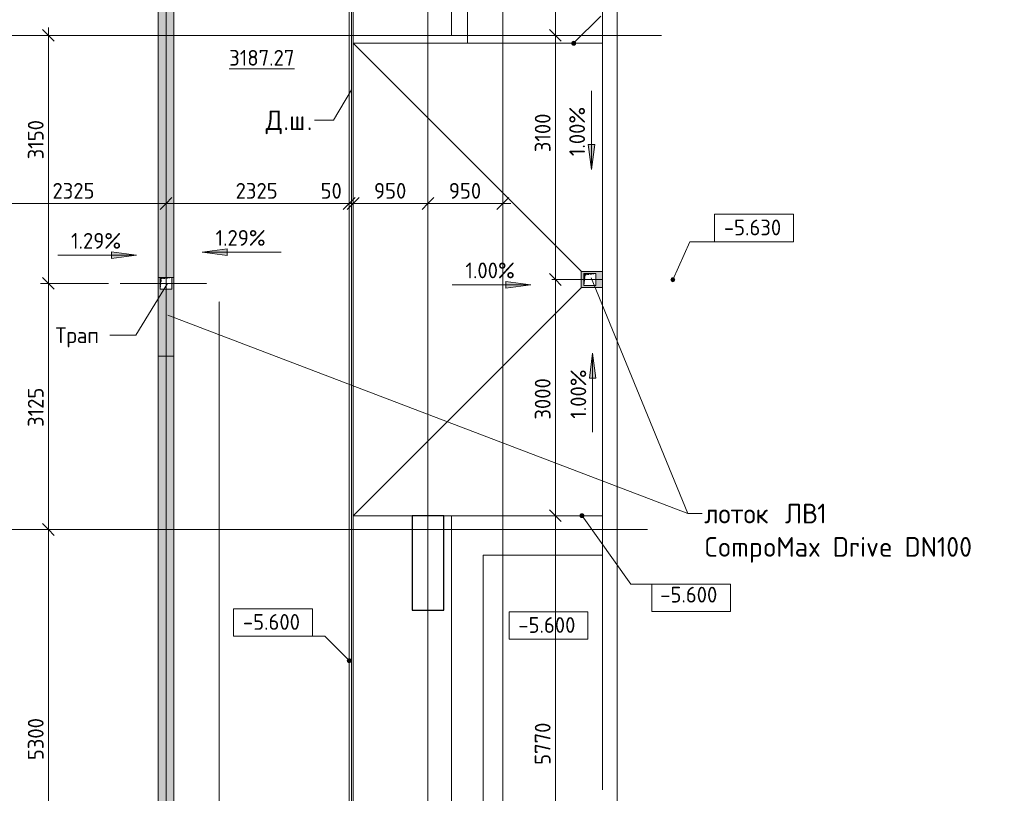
# Model space of a CAD drawing. Header units: millimetres. Extents: x -4558 to 63605, y -10605 to 130388.
# Tile 40 of 66: x 27417 to 39916, y 54673 to 64500. Entities that reach past the tile are written whole.
import ezdxf

# ---------------------------------------------------------------- set-up
doc = ezdxf.new("R2010")
doc.units = ezdxf.units.MM
for name, pattern in [('3_ Штрих_ 1 х 1 мм', [2, 1, -1]), ('4_ Штрихпунктир_ 10 х 2 мм', [14, 10, -2, 0, -2]), ('4_ Штрихпунктир_ 5 х 2 мм', [9, 5, -2, 0, -2])]:
    doc.linetypes.add(name, pattern=pattern)
for name, color, linetype, lineweight in [('A-ANNO-DIMS', 7, 'Continuous', 5), ('A-ANNO-DIMS-100', 7, 'Continuous', 5), ('A-AREA-IDEN', 7, 'Continuous', 5), ('A-DETL', 7, 'Continuous', 25), ('A-DETL-GENF', 7, 'Continuous', 13), ('A-FLOR', 7, 'Continuous', 13), ('A-GENM', 7, 'Continuous', 13), ('C-PRKG', 7, 'Continuous', 13), ('G-ANNO-DIMS', 7, 'Continuous', 5), ('G-ANNO-TEXT', 7, 'Continuous', 5), ('M-EQPM', 7, 'Continuous', 13), ('S-COLS', 7, 'Continuous', 25), ('S-GRID', 7, 'Continuous', 5)]:
    doc.layers.add(name, color=color, linetype=linetype, lineweight=lineweight)
doc.styles.add('GOST Common_2', font='GOST_Common.ttf', dxfattribs={"height": 200})
doc.styles.add('GOST Common_3', font='GOST_Common.ttf', dxfattribs={"height": 250})
doc.dimstyles.new('2_мм', dxfattribs={"dimscale": 304.8, "dimtxt": 201.142999, "dimasz": 0.492126, "dimexe": 0.328084, "dimexo": 0.492126, "dimgap": 0, "dimtad": 1, "dimdec": 0, "dimdsep": 46, "dimtxsty": 'GOST Common_2', "dimblk1": 'OBLIQUE', "dimblk2": 'OBLIQUE', "dimsah": 1, "dimcen": 0.09, "dimdle": 0.328084, "dimadec": 5, "dimazin": 2, "dimtfac": 1, "dimtdec": 4, "dimtix": 1, "dimtmove": 0, "dimatfit": 3, "dimfxl": 1, "dimtvp": 1, "dimtolj": 1, "dimtzin": 0, "dimarcsym": 2})
doc.dimstyles.new('2_мм_1', dxfattribs={"dimscale": 304.8, "dimtxt": 201.142999, "dimasz": 0.492126, "dimexe": 0.328084, "dimexo": 0.492126, "dimgap": 0, "dimtad": 1, "dimdec": 0, "dimdsep": 46, "dimtxsty": 'GOST Common_2', "dimblk1": 'OBLIQUE', "dimblk2": 'OBLIQUE', "dimsah": 1, "dimcen": 0.09, "dimdle": 0.328084, "dimadec": 5, "dimazin": 2, "dimtfac": 1, "dimtdec": 4, "dimtix": 1, "dimtmove": 1, "dimatfit": 3, "dimfxl": 1, "dimtvp": 1, "dimtolj": 1, "dimtzin": 0, "dimarcsym": 2})

# ---------------------------------------------------------------- blocks, each defined once
blk = doc.blocks.new('АР_Машиноместо - 5300x2500_С-V1--01_Подвал_МП_часть А')
at = {"layer": 'C-PRKG'}
for p, q in [((1916, 0), (0, 0)), ((0, 0), (0, -5300)), ((400, -500), (400, -4800)), ((400, -500), (1916, -500)), ((2100, -4558), (2100, -4800)), ((2500, -4558), (2500, -5300)), ((400, -4800), (2100, -4800)), ((2500, -5300), (0, -5300))]:
    blk.add_line(p, q, dxfattribs=at)
blk = doc.blocks.new('АР_Машиноместо - 5300x2500_С-V3--01_Подвал_МП_часть А')
at = {"layer": 'C-PRKG'}
for p, q in [((1916, 5300), (0, 5300)), ((0, 0), (0, 5300)), ((400, 4800), (1916, 4800)), ((400, 500), (400, 4800)), ((400, 500), (1916, 500)), ((1916, 0), (0, 0))]:
    blk.add_line(p, q, dxfattribs=at)
blk = doc.blocks.new('АР_Лоток - 200х100h_ЛВ1-7513129--01_Подвал_МП_часть А')
at = {"layer": 'M-EQPM', "true_color": 0xdddddd}
blk.add_hatch(color=254, dxfattribs=at).paths.add_polyline_path([(11915, 100), (0, 100), (0, -100), (11915, -100), (11915, 100)])
at = {"layer": 'M-EQPM'}
for p, q in [((0, 100), (0, -100)), ((11915, 75), (11915, 100)), ((11915, -100), (11915, -75))]:
    blk.add_line(p, q, dxfattribs=at)
blk = doc.blocks.new('АР_Канал вертикальный прямоугольный - ВК-V17--01_Подвал_МП_часть А')
at = {"layer": 'A-DETL-GENF'}
blk.add_hatch(color=256, dxfattribs=at).paths.add_polyline_path([(-75, -75), (-60, 60), (75, 75), (-75, 75)])
at = {"layer": 'A-DETL-GENF', "linetype": '3_ Штрих_ 1 х 1 мм'}
for p, q in [((75, 75), (-75, 75)), ((-75, 75), (-75, -75)), ((75, 75), (-75, 75)), ((-75, 75), (-75, -75)), ((-75, -75), (-60, 60)), ((-75, -75), (-60, 60)), ((-60, 60), (75, 75)), ((-60, 60), (75, 75)), ((75, -75), (75, 75)), ((-75, -75), (75, -75))]:
    blk.add_line(p, q, dxfattribs=at)
at = {"layer": 'M-EQPM'}
for p, q in [((-75, -75), (-75, 75)), ((-75, 75), (75, 75)), ((75, 75), (75, -75)), ((75, -75), (-75, -75))]:
    blk.add_line(p, q, dxfattribs=at)
blk = doc.blocks.new('АР-Заполнение деф_ шва - Д_ш_-4332461--01_Подвал_МП_часть А')
at = {"layer": 'A-GENM'}
for p, q in [((0, 25), (24975, 25)), ((0, -25), (24975, -25))]:
    blk.add_line(p, q, dxfattribs=at)
blk = doc.blocks.new('АР_Лоток - 200х100h_L_1000_с вертик_отводом_ЛВ3-V39--01_Подвал_МП_часть А')
at = {"layer": 'M-EQPM', "true_color": 0xdddddd}
blk.add_hatch(color=254, dxfattribs=at).paths.add_polyline_path([(0, 100), (0, -100), (1000, -100), (1000, -75), (850, -75), (850, 75), (1000, 75), (1000, 100), (850, 100)])
at = {"layer": 'M-EQPM'}
for p, q in [((0, 100), (0, -100)), ((1000, 75), (1000, 100)), ((1000, -100), (1000, -75))]:
    blk.add_line(p, q, dxfattribs=at)
blk = doc.blocks.new('АР_Лоток - 200х100h_ЛВ1-7513224--01_Подвал_МП_часть А')
at = {"layer": 'M-EQPM', "true_color": 0xdddddd}
blk.add_hatch(color=254, dxfattribs=at).paths.add_polyline_path([(0, 100), (0, -100), (7600, -100), (7600, 100), (2443, 100)])
at = {"layer": 'M-EQPM'}
for p, q in [((0, 100), (0, -100)), ((7600, -100), (7600, 100))]:
    blk.add_line(p, q, dxfattribs=at)
blk = doc.blocks.new('АР_Лоток - 200х100h_L_1000_с вертик_отводом_ЛВ3-V40--01_Подвал_МП_часть А')
at = {"layer": 'M-EQPM', "true_color": 0xdddddd}
h = blk.add_hatch(color=254, dxfattribs=at)
h.paths.add_polyline_path([(1000, 100), (729, 100), (729, -100), (1000, -100), (1000, 58)])
h.paths.add_polyline_path([(950, 75), (965, 75), (965, -75), (815, -75), (815, 75), (825, 75)])
blk = doc.blocks.new('Линия разрыва - М 1_100-2832686--01_Подвал_МП_часть А')
at = {"layer": 'A-DETL-GENF', "lineweight": 5}
blk.add_line((22550, 0), (43876, 0), dxfattribs=at)
blk = doc.blocks.new('DIMBLOCK65--01_Подвал_МП_часть А')
at = {"layer": 'A-ANNO-DIMS-100', "transparency": 16777216}
for p, q in [((26950, 62121), (26950, 62265)), ((29275, 62121), (29275, 62265)), ((26950, 62165), (29275, 62165)), ((26950, 62165), (26950, 62121)), ((29275, 62165), (29275, 62121))]:
    blk.add_line(p, q, dxfattribs=at)
at = {"layer": 'A-ANNO-DIMS-100', "lineweight": 25, "transparency": 16777216}
for p, q in [((26950, 62165), (26875, 62090)), ((26950, 62165), (27025, 62240)), ((29275, 62165), (29200, 62090)), ((29275, 62165), (29350, 62240))]:
    blk.add_line(p, q, dxfattribs=at)
at = {"layer": 'A-ANNO-DIMS-100', "color": 0, "transparency": 16777216, "insert": (27833, 62426), "char_height": 200, "width": 670.93, "attachment_point": 1, "line_spacing_factor": 1.022761, "style": 'GOST Common_2'}
blk.add_mtext('2325', dxfattribs=at)
blk = doc.blocks.new('_Oblique')
at = {"color": 0, "linetype": 'ByBlock', "lineweight": -2}
blk.add_line((-0.5, -0.5), (0.5, 0.5), dxfattribs=at)
blk = doc.blocks.new('DIMBLOCK66--01_Подвал_МП_часть А')
at = {"layer": 'A-ANNO-DIMS-100', "transparency": 16777216}
for p, q in [((29275, 62121), (29275, 62265)), ((31600, 62121), (31600, 62265)), ((29275, 62165), (31600, 62165)), ((29275, 62165), (29275, 62121)), ((31600, 62165), (31600, 62121))]:
    blk.add_line(p, q, dxfattribs=at)
at = {"layer": 'A-ANNO-DIMS-100', "lineweight": 25, "transparency": 16777216}
for p, q in [((29275, 62165), (29200, 62090)), ((29275, 62165), (29350, 62240)), ((31600, 62165), (31525, 62090)), ((31600, 62165), (31675, 62240))]:
    blk.add_line(p, q, dxfattribs=at)
at = {"layer": 'A-ANNO-DIMS-100', "color": 0, "transparency": 16777216, "insert": (30158, 62426), "char_height": 200, "width": 670.93, "attachment_point": 1, "line_spacing_factor": 1.022761, "style": 'GOST Common_2'}
blk.add_mtext('2325', dxfattribs=at)
blk = doc.blocks.new('DIMBLOCK67--01_Подвал_МП_часть А')
at = {"layer": 'A-ANNO-DIMS-100', "transparency": 16777216}
for p, q in [((31600, 62121), (31600, 62265)), ((31650, 62121), (31650, 62265)), ((31237, 62165), (31617, 62165)), ((31600, 62165), (31650, 62165)), ((31600, 62165), (31600, 62121)), ((31617, 62165), (31625, 62165)), ((31650, 62165), (31650, 62121))]:
    blk.add_line(p, q, dxfattribs=at)
at = {"layer": 'A-ANNO-DIMS-100', "lineweight": 25, "transparency": 16777216}
for p, q in [((31600, 62165), (31525, 62090)), ((31650, 62165), (31575, 62090)), ((31600, 62165), (31675, 62240)), ((31650, 62165), (31725, 62240))]:
    blk.add_line(p, q, dxfattribs=at)
at = {"layer": 'A-ANNO-DIMS-100', "color": 0, "transparency": 16777216, "insert": (31237, 62426), "char_height": 200, "width": 335.47, "attachment_point": 1, "line_spacing_factor": 1.022761, "style": 'GOST Common_2'}
blk.add_mtext('50', dxfattribs=at)
blk = doc.blocks.new('DIMBLOCK68--01_Подвал_МП_часть А')
at = {"layer": 'A-ANNO-DIMS-100', "transparency": 16777216}
for p, q in [((31650, 62121), (31650, 62265)), ((32600, 62121), (32600, 62265)), ((31650, 62165), (32600, 62165)), ((31650, 62165), (31650, 62121)), ((32600, 62165), (32600, 62121))]:
    blk.add_line(p, q, dxfattribs=at)
at = {"layer": 'A-ANNO-DIMS-100', "lineweight": 25, "transparency": 16777216}
for p, q in [((31650, 62165), (31575, 62090)), ((31650, 62165), (31725, 62240)), ((32600, 62165), (32525, 62090)), ((32600, 62165), (32675, 62240))]:
    blk.add_line(p, q, dxfattribs=at)
at = {"layer": 'A-ANNO-DIMS-100', "color": 0, "transparency": 16777216, "insert": (31915, 62426), "char_height": 200, "width": 503.2, "attachment_point": 1, "line_spacing_factor": 1.022761, "style": 'GOST Common_2'}
blk.add_mtext('950', dxfattribs=at)
blk = doc.blocks.new('DIMBLOCK69--01_Подвал_МП_часть А')
at = {"layer": 'A-ANNO-DIMS-100', "transparency": 16777216}
for p, q in [((32600, 62121), (32600, 62265)), ((33550, 62121), (33550, 62265)), ((32600, 62165), (33650, 62165)), ((32600, 62165), (32600, 62121)), ((33550, 62165), (33550, 62121))]:
    blk.add_line(p, q, dxfattribs=at)
at = {"layer": 'A-ANNO-DIMS-100', "lineweight": 25, "transparency": 16777216}
for p, q in [((32600, 62165), (32525, 62090)), ((32600, 62165), (32675, 62240)), ((33550, 62165), (33475, 62090)), ((33550, 62165), (33625, 62240))]:
    blk.add_line(p, q, dxfattribs=at)
at = {"layer": 'A-ANNO-DIMS-100', "color": 0, "transparency": 16777216, "insert": (32865, 62426), "char_height": 200, "width": 503.2, "attachment_point": 1, "line_spacing_factor": 1.022761, "style": 'GOST Common_2'}
blk.add_mtext('950', dxfattribs=at)
blk = doc.blocks.new('DIMBLOCK143--01_Подвал_МП_часть А')
at = {"layer": 'A-ANNO-DIMS-100', "transparency": 16777216}
for p, q in [((27782, 52725), (27782, 58125)), ((27826, 58025), (27682, 58025)), ((27782, 58025), (27826, 58025)), ((29125, 52725), (27682, 52725)), ((27782, 52725), (29125, 52725))]:
    blk.add_line(p, q, dxfattribs=at)
at = {"layer": 'A-ANNO-DIMS-100', "lineweight": 25, "transparency": 16777216}
for p, q in [((27782, 58025), (27707, 58100)), ((27782, 58025), (27857, 57950)), ((27782, 52725), (27707, 52800)), ((27782, 52725), (27857, 52650))]:
    blk.add_line(p, q, dxfattribs=at)
at = {"layer": 'A-ANNO-DIMS-100', "color": 0, "transparency": 16777216, "insert": (27521, 55095), "char_height": 200, "width": 670.93, "attachment_point": 1, "rotation": 90, "line_spacing_factor": 1.022761, "style": 'GOST Common_2'}
blk.add_mtext('5300', dxfattribs=at)
blk = doc.blocks.new('Высотные отметки - Frame_2-749557--01_Подвал_МП_часть А')
at = {"layer": 'G-ANNO-DIMS'}
for p, q in [((-5, 3.5), (-5, 0)), ((5, 3.5), (-5, 3.5)), ((5, 0), (5, 3.5)), ((-5, 0), (5, 0))]:
    blk.add_line(p, q, dxfattribs=at)
blk = doc.blocks.new('DIMBLOCK152--01_Подвал_МП_часть А')
at = {"layer": 'A-ANNO-DIMS-100', "lineweight": 25, "transparency": 16777216}
for p, q in [((34217, 69775), (34142, 69850)), ((34217, 69775), (34292, 69700)), ((34217, 64300), (34142, 64375)), ((34217, 64300), (34292, 64225))]:
    blk.add_line(p, q, dxfattribs=at)
at = {"layer": 'A-ANNO-DIMS-100', "transparency": 16777216}
for p, q in [((34173, 69775), (34317, 69775)), ((34217, 69775), (34173, 69775)), ((34217, 69775), (34217, 64300)), ((34173, 64300), (34317, 64300)), ((34217, 64300), (34173, 64300))]:
    blk.add_line(p, q, dxfattribs=at)
at = {"layer": 'A-ANNO-DIMS-100', "color": 0, "transparency": 16777216, "insert": (33956, 66748), "char_height": 200, "width": 695.48, "attachment_point": 1, "rotation": 90, "line_spacing_factor": 1.022761, "style": 'GOST Common_2'}
blk.add_mtext('5475', dxfattribs=at)
blk = doc.blocks.new('DIMBLOCK153--01_Подвал_МП_часть А')
at = {"layer": 'A-ANNO-DIMS-100', "lineweight": 25, "transparency": 16777216}
for p, q in [((34217, 64300), (34142, 64375)), ((34217, 64300), (34292, 64225)), ((34217, 61200), (34142, 61275)), ((34217, 61200), (34292, 61125))]:
    blk.add_line(p, q, dxfattribs=at)
at = {"layer": 'A-ANNO-DIMS-100', "transparency": 16777216}
for p, q in [((34173, 64300), (34317, 64300)), ((34217, 64300), (34173, 64300)), ((34217, 64300), (34217, 61200)), ((34217, 63338), (34217, 62717)), ((34217, 62717), (34217, 62750)), ((34173, 61200), (34317, 61200)), ((34217, 61200), (34173, 61200))]:
    blk.add_line(p, q, dxfattribs=at)
at = {"layer": 'A-ANNO-DIMS-100', "color": 0, "transparency": 16777216, "insert": (33956, 62817), "char_height": 200, "width": 625.93, "attachment_point": 1, "rotation": 90, "line_spacing_factor": 1.022761, "style": 'GOST Common_2'}
blk.add_mtext('3100', dxfattribs=at)
blk = doc.blocks.new('DIMBLOCK154--01_Подвал_МП_часть А')
at = {"layer": 'A-ANNO-DIMS-100', "lineweight": 25, "transparency": 16777216}
for p, q in [((34217, 61200), (34142, 61275)), ((34217, 61200), (34292, 61125)), ((34217, 58200), (34142, 58275)), ((34217, 58200), (34292, 58125))]:
    blk.add_line(p, q, dxfattribs=at)
at = {"layer": 'A-ANNO-DIMS-100', "transparency": 16777216}
for p, q in [((34173, 61200), (34317, 61200)), ((34217, 61200), (34173, 61200)), ((34217, 61200), (34217, 58200)), ((34173, 58200), (34317, 58200)), ((34217, 58200), (34173, 58200))]:
    blk.add_line(p, q, dxfattribs=at)
at = {"layer": 'A-ANNO-DIMS-100', "color": 0, "transparency": 16777216, "insert": (33956, 59420), "char_height": 200, "width": 670.93, "attachment_point": 1, "rotation": 90, "line_spacing_factor": 1.022761, "style": 'GOST Common_2'}
blk.add_mtext('3000', dxfattribs=at)
blk = doc.blocks.new('DIMBLOCK155--01_Подвал_МП_часть А')
at = {"layer": 'A-ANNO-DIMS-100', "lineweight": 25, "transparency": 16777216}
for p, q in [((34217, 58200), (34142, 58275)), ((34217, 58200), (34292, 58125)), ((34217, 52430), (34142, 52505)), ((34217, 52430), (34292, 52355))]:
    blk.add_line(p, q, dxfattribs=at)
at = {"layer": 'A-ANNO-DIMS-100', "transparency": 16777216}
for p, q in [((34173, 58200), (34317, 58200)), ((34217, 58200), (34173, 58200)), ((34217, 58200), (34217, 52330)), ((34173, 52430), (34317, 52430)), ((34217, 52430), (34173, 52430))]:
    blk.add_line(p, q, dxfattribs=at)
at = {"layer": 'A-ANNO-DIMS-100', "color": 0, "transparency": 16777216, "insert": (33956, 55035), "char_height": 200, "width": 670.93, "attachment_point": 1, "rotation": 90, "line_spacing_factor": 1.022761, "style": 'GOST Common_2'}
blk.add_mtext('5770', dxfattribs=at)
blk = doc.blocks.new('DIMBLOCK248--01_Подвал_МП_часть А')
at = {"layer": 'A-ANNO-DIMS-100', "transparency": 16777216}
for p, q in [((28543, 61150), (27682, 61150)), ((27782, 57925), (27782, 61150)), ((27782, 61150), (28543, 61150)), ((27826, 58025), (27682, 58025)), ((27782, 58025), (27826, 58025))]:
    blk.add_line(p, q, dxfattribs=at)
at = {"layer": 'A-ANNO-DIMS-100', "lineweight": 25, "transparency": 16777216}
for p, q in [((27782, 61150), (27707, 61225)), ((27782, 61150), (27857, 61075)), ((27782, 58025), (27707, 58100)), ((27782, 58025), (27857, 57950))]:
    blk.add_line(p, q, dxfattribs=at)
at = {"layer": 'A-ANNO-DIMS-100', "color": 0, "transparency": 16777216, "insert": (27521, 59327), "char_height": 200, "width": 625.93, "attachment_point": 1, "rotation": 90, "line_spacing_factor": 1.022761, "style": 'GOST Common_2'}
blk.add_mtext('3125', dxfattribs=at)
blk = doc.blocks.new('DIMBLOCK249--01_Подвал_МП_часть А')
at = {"layer": 'A-ANNO-DIMS-100', "lineweight": 25, "transparency": 16777216}
for p, q in [((27782, 64300), (27707, 64375)), ((27782, 64300), (27857, 64225)), ((27782, 61150), (27707, 61225)), ((27782, 61150), (27857, 61075))]:
    blk.add_line(p, q, dxfattribs=at)
at = {"layer": 'A-ANNO-DIMS-100', "transparency": 16777216}
for p, q in [((27782, 61150), (27782, 64400)), ((27826, 64300), (27682, 64300)), ((27782, 64300), (27826, 64300)), ((27782, 63247), (27782, 62626)), ((27782, 62626), (27782, 62725)), ((28543, 61150), (27682, 61150)), ((27782, 61150), (28543, 61150))]:
    blk.add_line(p, q, dxfattribs=at)
at = {"layer": 'A-ANNO-DIMS-100', "color": 0, "transparency": 16777216, "insert": (27521, 62726), "char_height": 200, "width": 625.93, "attachment_point": 1, "rotation": 90, "line_spacing_factor": 1.022761, "style": 'GOST Common_2'}
blk.add_mtext('3150', dxfattribs=at)

msp = doc.modelspace()

# ---------------------------------------------------------------- hatches: boundary and pattern name
at = {"layer": 'G-ANNO-DIMS'}
h = msp.add_hatch(color=256, dxfattribs=at)
edge = h.paths.add_edge_path()
edge.add_arc((34448.14293, 64200), 25, 0, 360)
for points in [[(34674.661989, 62597.58581), (34716.461657, 62915.08581), (34632.862321, 62915.08581)], [(34674.661989, 62597.58581), (34716.461657, 62915.08581), (34632.862321, 62915.08581)], [(28900.345578, 61509.260189), (28582.845578, 61551.059857), (28582.845578, 61467.460521)], [(29734.332149, 61546.777727), (30051.832149, 61504.978059), (30051.832149, 61588.577395)], [(29734.332149, 61546.777727), (30051.832149, 61504.978059), (30051.832149, 61588.577395)], [(33906.330258, 61133.670569), (33588.830258, 61175.470237), (33588.830258, 61091.870901)], [(33906.330258, 61133.670569), (33588.830258, 61175.470237), (33588.830258, 61091.870901)], [(34690.103326, 60262.294695), (34648.303658, 59944.794695), (34731.902994, 59944.794695)], [(34690.103326, 60262.294695), (34648.303658, 59944.794695), (34731.902994, 59944.794695)]]:
    msp.add_hatch(color=256, dxfattribs=at).paths.add_polyline_path(points)
h = msp.add_hatch(color=256, dxfattribs=at)
edge = h.paths.add_edge_path()
edge.add_arc((35707.839505, 61196.136257), 25, 0, 360)
h = msp.add_hatch(color=256, dxfattribs=at)
edge = h.paths.add_edge_path()
edge.add_arc((34556.031334, 58200), 25, 0, 360)
h = msp.add_hatch(color=256, dxfattribs=at)
edge = h.paths.add_edge_path()
edge.add_arc((31600, 56359.64306), 25, 0, 360)

# ---------------------------------------------------------------- linework, layer by layer
at = {"layer": 'A-DETL', "linetype": '4_ Штрихпунктир_ 5 х 2 мм', "lineweight": 5}
for p, q in [((29275, 73800), (29275, 51900)), ((28692.5, 61150), (29792.5, 61150)), ((34202.258602, 61200), (34815.786682, 61200))]:
    msp.add_line(p, q, dxfattribs=at)
at = {"layer": 'A-FLOR'}
for p, q in [((31600, 75368.075203), (31600, 50400)), ((31630, 50400), (31630, 75334.917733)), ((31650, 75350), (31650, 50400)), ((33100, 75350), (33100, 64200)), ((29175, 52625), (29175, 73141.314842)), ((29375, 52625.064842), (29375, 73141.314842)), ((31650, 64200), (34815.786682, 64200)), ((31650, 64200), (34549.999614, 61300.011585)), ((34545.200516, 61300.011585), (34815.786682, 61300.011585)), ((34545.200516, 61300.011585), (34545.200516, 61100.011585)), ((31650, 58200), (34550.000386, 61100.011585)), ((34545.200516, 61100.011585), (34815.786682, 61100.011585)), ((32400, 58200), (31650, 58200)), ((34815.786682, 58200), (32800, 58200))]:
    msp.add_line(p, q, dxfattribs=at)
at = {"layer": 'G-ANNO-DIMS'}
for p, q in [((34448.14293, 64200), (34792.786093, 64544.643163)), ((34674.661989, 63597.58581), (34674.661989, 62597.58581)), ((34674.661989, 63597.58581), (34674.661989, 62597.58581)), ((34716.461657, 62915.08581), (34632.862321, 62915.08581)), ((34632.862321, 62915.08581), (34674.661989, 62597.58581)), ((34716.461657, 62915.08581), (34632.862321, 62915.08581)), ((34632.862321, 62915.08581), (34674.661989, 62597.58581)), ((34674.661989, 62597.58581), (34716.461657, 62915.08581)), ((34674.661989, 62597.58581), (34716.461657, 62915.08581)), ((35707.839505, 61196.136257), (35924.092208, 61679.295504)), ((35924.092208, 61679.295504), (36737.622257, 61679.295504)), ((27900.345578, 61509.260189), (28900.345578, 61509.260189)), ((28900.345578, 61509.260189), (28582.845578, 61551.059857)), ((28582.845578, 61551.059857), (28582.845578, 61467.460521)), ((28582.845578, 61467.460521), (28900.345578, 61509.260189)), ((30051.832149, 61588.577395), (29734.332149, 61546.777727)), ((30051.832149, 61588.577395), (29734.332149, 61546.777727)), ((29734.332149, 61546.777727), (30051.832149, 61504.978059)), ((30734.332149, 61546.777727), (29734.332149, 61546.777727)), ((29734.332149, 61546.777727), (30051.832149, 61504.978059)), ((30734.332149, 61546.777727), (29734.332149, 61546.777727)), ((30051.832149, 61504.978059), (30051.832149, 61588.577395)), ((30051.832149, 61504.978059), (30051.832149, 61588.577395)), ((32906.330258, 61133.670569), (33906.330258, 61133.670569)), ((32906.330258, 61133.670569), (33906.330258, 61133.670569)), ((33906.330258, 61133.670569), (33588.830258, 61175.470237)), ((33588.830258, 61175.470237), (33588.830258, 61091.870901)), ((33906.330258, 61133.670569), (33588.830258, 61175.470237)), ((33588.830258, 61175.470237), (33588.830258, 61091.870901)), ((33588.830258, 61091.870901), (33906.330258, 61133.670569)), ((33588.830258, 61091.870901), (33906.330258, 61133.670569)), ((34690.103326, 60262.294695), (34648.303658, 59944.794695)), ((34690.103326, 60262.294695), (34648.303658, 59944.794695)), ((34731.902994, 59944.794695), (34690.103326, 60262.294695)), ((34690.103326, 59262.294695), (34690.103326, 60262.294695)), ((34731.902994, 59944.794695), (34690.103326, 60262.294695)), ((34690.103326, 59262.294695), (34690.103326, 60262.294695)), ((34648.303658, 59944.794695), (34731.902994, 59944.794695)), ((34648.303658, 59944.794695), (34731.902994, 59944.794695)), ((34556.031334, 58200), (35175.176663, 57332.034783)), ((35175.176663, 57332.034783), (35939.482258, 57332.034783)), ((31290.794008, 56668.849052), (30632.84027, 56668.849052)), ((31600, 56359.64306), (31290.794008, 56668.849052))]:
    msp.add_line(p, q, dxfattribs=at)
for centre in [(34448.14293, 64200), (35707.839505, 61196.136257), (34556.031334, 58200), (31600, 56359.64306)]:
    msp.add_circle(centre, 25, dxfattribs=at)
at = {"layer": 'G-ANNO-TEXT'}
for p, q in [((31627.286896, 63610.30066), (31398.97626, 63221.69603)), ((31166.760895, 63221.69603), (31160.073395, 63221.69603)), ((31398.97626, 63221.69603), (31166.760895, 63221.69603)), ((29294.207608, 61147.854416), (28892.590067, 60492.158483)), ((34669.969283, 61220.763849), (35900.035636, 58226.730906)), ((29298.506419, 60746.804991), (35900.035636, 58226.730906)), ((28566.977032, 60492.158483), (28559.747866, 60492.158483)), ((28892.590067, 60492.158483), (28566.977032, 60492.158483)), ((35900.035636, 58226.730906), (36080.860825, 58226.730906)), ((35900.035636, 58226.730906), (36080.860825, 58226.730906))]:
    msp.add_line(p, q, dxfattribs=at)
at = {"layer": 'S-COLS'}
for p, q in [((32800, 58200), (32400, 58200)), ((32400, 58200), (32400, 57000)), ((32800, 57000), (32800, 58200)), ((32400, 57000), (32800, 57000))]:
    msp.add_line(p, q, dxfattribs=at)
at = {"layer": 'S-GRID', "linetype": '4_ Штрихпунктир_ 10 х 2 мм'}
for p, q in [((35000, 37477.03953), (35000, 128423.739924)), ((33550, 32633.917515), (33550, 101400)), ((32600, 32633.917515), (32600, 80104.964717)), ((35565.786682, 64300), (-1802.909204, 64300)), ((29950, 32633.917515), (29950, 60921.15283)), ((35000, 32633.917515), (35000, 60921.15283)), ((35386.410027, 58025), (-1802.909204, 58025))]:
    msp.add_line(p, q, dxfattribs=at)

# ---------------------------------------------------------------- block references
at = {"layer": 'A-DETL-GENF', "rotation": 269.9999999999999}
msp.add_blockref('Линия разрыва - М 1_100-2832686--01_Подвал_МП_часть А', (34815.786682, 98591.98633), dxfattribs=at)
at = {"layer": 'A-GENM', "rotation": 270}
msp.add_blockref('АР-Заполнение деф_ шва - Д_ш_-4332461--01_Подвал_МП_часть А', (31625, 75375), dxfattribs=at)
at = {"layer": 'C-PRKG'}
for name, p in [('АР_Машиноместо - 5300x2500_С-V3--01_Подвал_МП_часть А', (32900, 64300)), ('АР_Машиноместо - 5300x2500_С-V1--01_Подвал_МП_часть А', (32900, 58200))]:
    msp.add_blockref(name, p, dxfattribs=at)
at = {"layer": 'G-ANNO-DIMS', "extrusion": (0, 0, -1), "xscale": 99.99999999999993, "yscale": 99.99999999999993, "zscale": 99.99999999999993}
msp.add_blockref('Высотные отметки - Frame_2-749557--01_Подвал_МП_часть А', (-36737.622257, 61679.295504), dxfattribs=at)
at = {"layer": 'G-ANNO-DIMS', "xscale": 99.99999999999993, "yscale": 99.99999999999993, "zscale": 99.99999999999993, "rotation": 180}
msp.add_blockref('Высотные отметки - Frame_2-749557--01_Подвал_МП_часть А', (35939.482258, 57332.034783), dxfattribs=at)
at = {"layer": 'G-ANNO-DIMS', "xscale": 99.99999999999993, "yscale": 99.99999999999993, "zscale": 99.99999999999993}
for p in [(30632.84027, 56668.849052), (34128.840559, 56630.024175)]:
    msp.add_blockref('Высотные отметки - Frame_2-749557--01_Подвал_МП_часть А', p, dxfattribs=at)
at = {"layer": 'M-EQPM'}
for name, p, rotation in [('АР_Лоток - 200х100h_ЛВ1-7513129--01_Подвал_МП_часть А', (29275, 73140), 270), ('АР_Лоток - 200х100h_L_1000_с вертик_отводом_ЛВ3-V40--01_Подвал_МП_часть А', (35545.200516, 61200), 180), ('АР_Лоток - 200х100h_L_1000_с вертик_отводом_ЛВ3-V39--01_Подвал_МП_часть А', (29275, 60225), 90.00000000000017), ('АР_Лоток - 200х100h_ЛВ1-7513224--01_Подвал_МП_часть А', (29275, 52625.064842), 90.00000000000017)]:
    msp.add_blockref(name, p, dxfattribs=dict(at, rotation=rotation))
for p in [(34655, 61200), (29275, 61150)]:
    msp.add_blockref('АР_Канал вертикальный прямоугольный - ВК-V17--01_Подвал_МП_часть А', p, dxfattribs=at)

# ---------------------------------------------------------------- texts
at = {"layer": 'A-AREA-IDEN', "insert": (30076.546097, 64115.617603), "char_height": 200, "width": 1066.244375, "attachment_point": 1, "style": 'GOST Common_2'}
msp.add_mtext('\\L3187.27', dxfattribs=at)
at = {"layer": 'G-ANNO-DIMS', "char_height": 200, "width": 794.08103471, "attachment_point": 1, "rotation": 90, "line_spacing_factor": 1.022761, "style": 'GOST Common_2'}
for insert in [(34393.296328, 62766.718712), (34393.296328, 62766.718712), (34408.737666, 59431.427597), (34408.737666, 59431.427597)]:
    msp.add_mtext('1.00%', dxfattribs=dict(at, insert=insert))
at = {"layer": 'G-ANNO-DIMS', "char_height": 200, "attachment_point": 1, "line_spacing_factor": 1.022761, "style": 'GOST Common_2'}
for s, insert, width in [('-5.630', (36355.465731, 61960.661165), 917.17566319), ('1.29%', (28069.47848, 61790.62585), 794.08103471), ('1.29%', (29903.465052, 61828.143388), 794.08103471), ('1.29%', (29903.465052, 61828.143388), 794.08103471), ('1.00%', (33075.46316, 61415.03623), 794.08103471), ('1.00%', (33075.46316, 61415.03623), 794.08103471), ('-5.600', (35547.788404, 57296.858782), 917.17566319), ('-5.600', (30250.683743, 56950.214713), 917.17566319), ('-5.600', (33746.684033, 56911.389836), 917.17566319)]:
    msp.add_mtext(s, dxfattribs=dict(at, insert=insert, width=width))
at = {"layer": 'G-ANNO-TEXT', "attachment_point": 1}
for s, insert, char_height, width, style in [('\\fGOST Common|b0|i0|c204|p34|;Д', (30539.760895, 63346.69603), 250, 272.57375, 'GOST Common_3'), ('\\fGOST Common|b0|i0|c204|p34|;ш', (30837.417145, 63346.69603), 250, 272.57375, 'GOST Common_3'), ('\\fGOST Common|b0|i0|c204|p34|;.', (30764.656728, 63346.69603), 250, 88.185625, 'GOST Common_3'), ('\\fGOST Common|b0|i0|c204|p34|;.', (31062.312978, 63346.69603), 250, 88.185625, 'GOST Common_3'), ('Трап', (27872.977032, 60592.158483), 200, 753.58625, 'GOST Common_2'), ('лоток', (36105.860825, 58351.730906), 250, 1138.39625, 'GOST Common_3'), ('\\fGOST Common|b0|i0|c204|p34|; ', (37045.131658, 58351.730906), 250, 104.219375, 'GOST Common_3'), ('ЛВ', (37131.121241, 58351.730906), 250, 497.04625, 'GOST Common_3'), ('\\fGOST Common|b0|i0|c204|p34|;1', (37541.225408, 58351.730906), 250, 152.320625, 'GOST Common_3'), ('CompoMax Drive DN100', (36105.860825, 57928.397573), 250, 4064.555625, 'GOST Common_3')]:
    msp.add_mtext(s, dxfattribs=dict(at, insert=insert, char_height=char_height, width=width, style=style))

# ---------------------------------------------------------------- dimensions: what is measured, and where the dimension line sits
at = {"layer": 'A-ANNO-DIMS'}
for base, p1, p2, override, picture, middle in [((34216.990192, 64300), (34323.056209, 69775), (34323.056209, 64300), {"dimpost": '<>', "dimfxl": 5475}, 'DIMBLOCK152--01_Подвал_МП_часть А', (34116.990192, 67037.5)), ((34216.990192, 58200), (34323.056209, 61200), (34323.056209, 58200), {"dimpost": '<>', "dimfxl": 3000}, 'DIMBLOCK154--01_Подвал_МП_часть А', (34116.990192, 59700)), ((27782.114462, 61150), (27676.048445, 58025), (28692.5, 61150), {"dimpost": '<>', "dimfxl": 3286.152578}, 'DIMBLOCK248--01_Подвал_МП_часть А', (27682.114462, 59587.5)), ((34216.990192, 52430), (34323.056209, 58200), (34323.056209, 52430), {"dimpost": '<>', "dimfxl": 5770}, 'DIMBLOCK155--01_Подвал_МП_часть А', (34116.990192, 55315)), ((27782.114462, 58025), (29275, 52725), (27676.048445, 58025), {"dimpost": '<>', "dimfxl": 5535.9413}, 'DIMBLOCK143--01_Подвал_МП_часть А', (27682.114462, 55375))]:
    dim = msp.add_linear_dim(base=base, p1=p1, p2=p2, angle=90, dimstyle='2_мм', override=override, dxfattribs=at)
    dim.commit()
    dim.dimension.update_dxf_attribs({"geometry": picture, "text_midpoint": middle})
for base, p1, p2, override, picture, middle in [((27782.114462, 64300), (28692.5, 61150), (27676.048445, 64300), {"dimpost": '<>', "dimfxl": 3309.935613}, 'DIMBLOCK249--01_Подвал_МП_часть А', (27654.082135, 63038.58558)), ((34216.990192, 61200), (34323.056209, 64300), (34323.056209, 61200), {"dimpost": '<>', "dimfxl": 3100}, 'DIMBLOCK153--01_Подвал_МП_часть А', (34088.957864, 63129.791121))]:
    dim = msp.add_linear_dim(base=base, p1=p1, p2=p2, angle=90, dimstyle='2_мм_1', override=override, dxfattribs=at)
    dim.commit()
    dim.dimension.update_dxf_attribs({"geometry": picture, "text_midpoint": middle, "dimtype": 160, "text_rotation": 90})
for base, p1, p2, override, picture, middle in [((29275, 62164.517178), (26950, 62270.583195), (29275, 62270.583195), {"dimpost": '<>', "dimfxl": 2325}, 'DIMBLOCK65--01_Подвал_МП_часть А', (28112.5, 62264.517178)), ((31600, 62164.517178), (29275, 62270.583195), (31600, 62270.583195), {"dimpost": '<>', "dimfxl": 2325}, 'DIMBLOCK66--01_Подвал_МП_часть А', (30437.5, 62264.517178)), ((32600, 62164.517178), (31650, 62270.583195), (32600, 62270.583195), {"dimpost": '<>', "dimfxl": 950}, 'DIMBLOCK68--01_Подвал_МП_часть А', (32125, 62264.517178)), ((33550, 62164.517178), (32600, 62270.583195), (33550, 62270.583195), {"dimpost": '<>', "dimfxl": 950}, 'DIMBLOCK69--01_Подвал_МП_часть А', (33075, 62264.517178))]:
    dim = msp.add_linear_dim(base=base, p1=p1, p2=p2, dimstyle='2_мм', override=override, dxfattribs=at)
    dim.commit()
    dim.dimension.update_dxf_attribs({"geometry": picture, "text_midpoint": middle})
dim = msp.add_linear_dim(base=(31650, 62164.517178), p1=(31600, 62270.583195), p2=(31650, 62270.583195), dimstyle='2_мм_1', override={"dimpost": '<>', "dimfxl": 50}, dxfattribs=at)
dim.commit()
dim.dimension.update_dxf_attribs({"geometry": 'DIMBLOCK67--01_Подвал_МП_часть А', "text_midpoint": (31404.867064, 62292.549505), "dimtype": 160})

doc.saveas('drawing.dxf')
